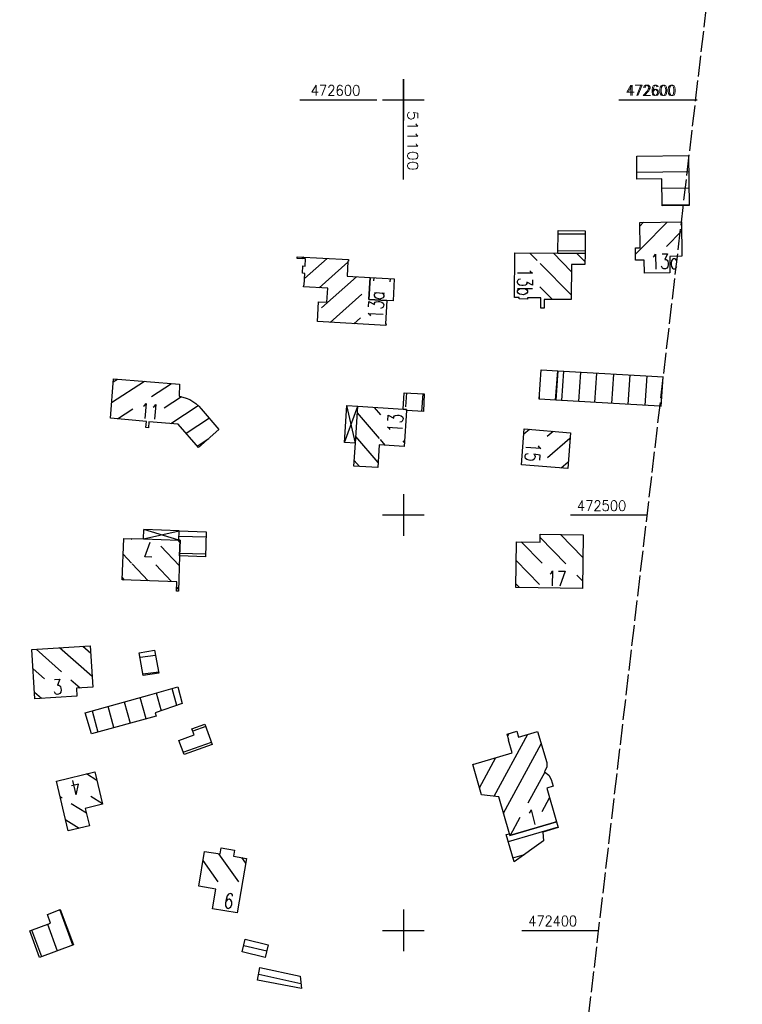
# Model space of a CAD drawing. Extents: x 510637 to 511182, y 471777 to 472747.
# Tile 9 of 10: x 511008 to 511182, y 472382 to 472619. Entities that reach past the tile are written whole.
import ezdxf

# ---------------------------------------------------------------- set-up
doc = ezdxf.new("R2010")
doc.units = 0
doc.header["$LTSCALE"] = 10
doc.header["$MEASUREMENT"] = 0
doc.linetypes.add('LT00', pattern=[0])
doc.linetypes.add('LT14', pattern=[0.6, 0.5, -0.1])
doc.layers.add('-BLATT_94-RAND', color=7, linetype='LT14', plot=False)
for name, color, linetype in [('DFK_BEB_SCHR', 254, 'LT00'), ('DFK_BEBAUUNG', 250, 'LT00'), ('V93_RASTER', 250, 'LT00'), ('V94_RASTER', 250, 'LT00')]:
    doc.layers.add(name, color=color, linetype=linetype)
doc.styles.get("Standard").update_dxf_attribs({"font": 'romans.shx'})

msp = doc.modelspace()

# ---------------------------------------------------------------- linework, layer by layer
at = {"layer": '-BLATT_94-RAND'}
msp.add_lwpolyline([(510744.52, 472747.01), (510637.26, 471828.25), (511074.29, 471777.23), (511181.55, 472695.99), (510744.52, 472747.01)], dxfattribs=at)
at = {"layer": 'DFK_BEB_SCHR'}
for p, q in [((511156.18, 472582.6), (511168.66, 472582.73)), ((511168.7, 472578.73), (511162.21, 472578.67)), ((511162.25, 472574.67), (511168.75, 472574.73)), ((511157.79, 472570.5), (511156.91, 472569.6)), ((511157.62, 472564.6), (511163.44, 472570.56)), ((511143.75, 472567.63), (511137.25, 472567.68)), ((511166.92, 472568.4), (511163.29, 472564.69)), ((511155.88, 472562.82), (511157.58, 472564.57)), ((511075.99, 472562.12), (511075.55, 472561.73)), ((511076.19, 472556.94), (511081.64, 472561.8)), ((511130.44, 472563.1), (511132.18, 472561.32)), ((511140.4, 472558.66), (511136.09, 472563.05)), ((511137.2, 472563.68), (511143.72, 472563.63)), ((511141.74, 472563.01), (511143.69, 472561.02)), ((511086.63, 472560.89), (511079.73, 472554.74)), ((511132.9, 472560.6), (511140.35, 472553)), ((511080.31, 472549.9), (511088.72, 472557.4)), ((511092.88, 472557.15), (511092.83, 472556.37)), ((511096.82, 472556.14), (511096.87, 472556.91)), ((511135.84, 472551.89), (511132.86, 472554.93)), ((511089.99, 472553.17), (511082.4, 472546.4)), ((511088.05, 472546.08), (511089.67, 472547.52)), ((511136.63, 472527.69), (511137.12, 472534.75)), ((511138.1, 472527.61), (511138.59, 472534.67)), ((511142.59, 472534.43), (511142.1, 472527.37)), ((511146.09, 472527.13), (511146.58, 472534.2)), ((511150.57, 472533.96), (511150.08, 472526.89)), ((511154.07, 472526.66), (511154.57, 472533.73)), ((511158.56, 472533.49), (511158.07, 472526.42)), ((511162.06, 472526.18), (511162.55, 472533.26)), ((511037.66, 472532.2), (511029.76, 472527.02)), ((511030.15, 472532.07), (511031.15, 472532.72)), ((511039.37, 472528.55), (511044.17, 472531.69)), ((511046.58, 472528.49), (511042.42, 472525.76)), ((511100.72, 472529.42), (511100.46, 472526.06)), ((511104.39, 472524.97), (511104.71, 472529.19)), ((511132.68, 472528.64), (511132.64, 472527.93)), ((511044, 472522.01), (511050.63, 472526.36)), ((511031.15, 472523.15), (511034.89, 472525.6)), ((511088.9, 472524.59), (511094.19, 472518.42)), ((511094.55, 472524.15), (511093.02, 472525.94)), ((511053.29, 472523.32), (511047.72, 472519.67)), ((511130.36, 472520.63), (511128.98, 472519.45)), ((511134.59, 472518.97), (511136, 472520.18)), ((511050.38, 472516.63), (511053.15, 472518.45)), ((511093.89, 472512.63), (511088.53, 472518.88)), ((511094.36, 472518.23), (511095.55, 472516.84)), ((511100.24, 472517.51), (511099.93, 472517.87)), ((511140.08, 472518.4), (511134.67, 472513.79)), ((511088.16, 472513.16), (511089.4, 472511.72)), ((511137.96, 472511.34), (511139.66, 472512.78)), ((511143.16, 472489.8), (511137.79, 472495.32)), ((511034.71, 472494.12), (511034.52, 472494.33)), ((511046.22, 472493.51), (511045.79, 472493.97)), ((511052.49, 472494.66), (511045.95, 472494.87)), ((511133.35, 472488.41), (511128.34, 472493.56)), ((511132.94, 472494.57), (511139.07, 472488.27)), ((511032.55, 472490.58), (511034.53, 472488.45)), ((511041.65, 472492.55), (511046.03, 472487.85)), ((511046.13, 472490.86), (511052.35, 472490.66)), ((511034.75, 472488.22), (511038.53, 472484.17)), ((511127.13, 472489.07), (511132.74, 472483.3)), ((511044.17, 472483.98), (511040.38, 472488.04)), ((511032.89, 472484.35), (511032.35, 472484.93)), ((511127.91, 472482.53), (511127.05, 472483.41)), ((511141.72, 472485.54), (511143.1, 472484.13)), ((511045.86, 472482.17), (511045.44, 472482.62)), ((511011.57, 472467.7), (511017.72, 472462.29)), ((511025.12, 472461.12), (511017.22, 472468.06)), ((511022.87, 472468.43), (511024.75, 472466.77)), ((511040.34, 472466.22), (511036.62, 472465.7)), ((511013.65, 472460.55), (511010.85, 472463.01)), ((511037.31, 472461.76), (511041.1, 472462.29)), ((511019.95, 472460.34), (511022.19, 472458.37)), ((511011.2, 472457.38), (511012.92, 472455.87)), ((511045.47, 472454.16), (511044.37, 472458.24)), ((511032.81, 472455.02), (511034.2, 472449.86)), ((511038.06, 472450.92), (511036.66, 472456.1)), ((511040.51, 472457.17), (511041.68, 472452.84)), ((511025.1, 472452.86), (511026.48, 472447.76)), ((511030.34, 472448.81), (511028.95, 472453.94)), ((511052.42, 472449.07), (511049.29, 472447.94)), ((511129.84, 472447.15), (511121.72, 472432.27)), ((511125.09, 472446.8), (511125.42, 472447.39)), ((511047, 472442.88), (511053.77, 472445.3)), ((511124.07, 472428.23), (511133.17, 472444.9)), ((511118.3, 472434.35), (511122.26, 472441.6)), ((511116.84, 472440.02), (511116.72, 472439.8)), ((511026.21, 472436.09), (511023.69, 472437.65)), ((511134.02, 472438.11), (511129.96, 472430.66)), ((511017.89, 472431.83), (511017.42, 472432.12)), ((511024.74, 472432.29), (511027.57, 472430.55)), ((511133.39, 472428.61), (511135.17, 472431.87)), ((511023.72, 472428.23), (511020.07, 472430.48)), ((511018.72, 472426.61), (511021.97, 472424.61)), ((511128.04, 472427.16), (511125.71, 472422.87)), ((511137.2, 472424.83), (511125.22, 472421.31)), ((511136.74, 472426.4), (511136.56, 472426.06)), ((511055.5, 472418.46), (511060.31, 472411.69)), ((511062.03, 472416.17), (511061.08, 472417.52)), ((511126.34, 472417.47), (511129.16, 472418.3)), ((511055.38, 472411.71), (511051.77, 472416.8)), ((511020.44, 472396.43), (511017.28, 472404.99)), ((511014.32, 472401.46), (511016.69, 472395.04)), ((511012.94, 472393.65), (511010.57, 472400.06)), ((511061.56, 472396.38), (511067.11, 472395.08)), ((511065.16, 472389.42), (511075.33, 472387.24))]:
    msp.add_line(p, q, dxfattribs=at)
at = {"layer": 'DFK_BEBAUUNG'}
for p, q in [((511085.78, 472517.47), (511086.37, 472526.39)), ((511085.78, 472517.47), (511089.01, 472526.21)), ((511088.43, 472517.3), (511086.37, 472526.39)), ((511086.37, 472526.39), (511089.01, 472526.21)), ((511088.43, 472517.3), (511085.78, 472517.47)), ((511037.43, 472494.24), (511037.5, 472496.49)), ((511037.43, 472494.24), (511045.99, 472496.21)), ((511045.92, 472493.97), (511037.5, 472496.49)), ((511045.99, 472496.21), (511037.5, 472496.49))]:
    msp.add_line(p, q, dxfattribs=at)
for points in [[(511156.16, 472586.44, 0), (511168.62, 472586.57, 0), (511168.75, 472574.56, 0), (511162.25, 472574.49, 0), (511162.19, 472580.98, 0), (511156.19, 472580.92, 0), (511156.16, 472586.44, 0)], [(511156.9, 472570.49, 0), (511166.9, 472570.6, 0), (511166.99, 472562.34, 0), (511164.09, 472562.3, 0), (511164.15, 472558.3, 0), (511157.99, 472558.21, 0), (511157.94, 472561.39, 0), (511155.89, 472561.34, 0), (511155.86, 472564.34, 0), (511156.98, 472564.36, 0), (511156.9, 472570.49, 0)], [(511143.71, 472562.99, 0), (511137.19, 472563.04, 0), (511137.26, 472568.24, 0), (511137.26, 472568.54, 0), (511143.76, 472568.46, 0), (511143.71, 472562.99, 0)], [(511095.79, 472545.64, 0), (511079.31, 472546.58, 0), (511079.58, 472551.38, 0), (511081.6, 472551.26, 0), (511081.79, 472554.62, 0), (511075.97, 472554.95, 0), (511075.99, 472555.37, 0), (511076.11, 472555.36, 0), (511076.26, 472558.2, 0), (511075.72, 472558.23, 0), (511075.82, 472559.98, 0), (511076.36, 472559.95, 0), (511076.45, 472561.68, 0), (511074.43, 472561.79, 0), (511074.45, 472562.21, 0), (511086.8, 472561.51, 0), (511086.78, 472561.1, 0), (511086.64, 472561.11, 0), (511086.44, 472557.53, 0), (511092.01, 472557.2, 0), (511091.69, 472551.92, 0), (511096.01, 472551.64, 0), (511095.69, 472546.06, 0), (511095.81, 472546.05, 0), (511095.79, 472545.64, 0)], [(511140.42, 472560.36, 0), (511140.34, 472551.87, 0), (511133.91, 472551.9, 0), (511133.9, 472549.86, 0), (511133.05, 472549.85, 0), (511133.08, 472552.28, 0), (511129.89, 472552.34, 0), (511129.86, 472552.01, 0), (511127.83, 472552.04, 0), (511127.83, 472552.35, 0), (511126.74, 472552.36, 0), (511126.82, 472563.14, 0), (511137.19, 472563.04, 0), (511143.71, 472562.99, 0), (511143.68, 472560.33, 0), (511140.42, 472560.36, 0)], [(511091.69, 472551.92, 0), (511092.01, 472557.2, 0), (511097.79, 472556.86, 0), (511097.51, 472551.56, 0), (511096.01, 472551.64, 0), (511091.69, 472551.92, 0)], [(511137.17, 472534.75, 0), (511136.68, 472527.69, 0), (511132.63, 472527.93, 0), (511133.17, 472534.99, 0), (511137.17, 472534.75, 0)], [(511136.68, 472527.69, 0), (511137.17, 472534.75, 0), (511162.56, 472533.26, 0)], [(511051.35, 472525.61, 0), (511055.6, 472520.59, 0), (511050.68, 472516.29, 0), (511045.82, 472521.85, 0), (511038.76, 472522.48, 0), (511038.63, 472521.04, 0), (511038.02, 472521.1, 0), (511038.14, 472522.53, 0), (511029.47, 472523.3, 0), (511030.21, 472532.79, 0), (511046.11, 472531.54, 0), (511046.02, 472528.61, 0)], [(511046.02, 472528.61, 0), (511046.89, 472528.43, 0), (511047.74, 472528.16, 0), (511048.56, 472527.8, 0), (511049.34, 472527.37, 0), (511050.07, 472526.85, 0), (511050.74, 472526.26, 0), (511051.35, 472525.61, 0)], [(511100.73, 472525.16, 0), (511100.75, 472525.42, 0), (511099.93, 472525.47, 0), (511100.19, 472529.45, 0), (511105.02, 472529.17, 0), (511104.83, 472524.95, 0), (511100.73, 472525.16, 0)], [(511100.75, 472525.42, 0), (511100.73, 472525.16, 0), (511100.18, 472516.54, 0), (511094.14, 472516.93, 0), (511093.82, 472511.43, 0), (511088.07, 472511.81, 0), (511088.43, 472517.3, 0), (511089.01, 472526.21, 0), (511099.93, 472525.47, 0), (511100.75, 472525.42, 0)], [(511161.73, 472526.2, 0), (511136.68, 472527.69, 0)], [(511129.08, 472520.73, 0), (511140.19, 472519.84, 0), (511139.54, 472511.22, 0), (511128.42, 472512.06, 0), (511129.08, 472520.73, 0)], [(511046.24, 472493.96, 0), (511045.92, 472493.97, 0), (511045.99, 472496.21, 0), (511052.54, 472496, 0), (511052.33, 472489.97, 0), (511046.1, 472490.16, 0), (511046.24, 472493.96, 0)], [(511127.04, 472482.54, 0), (511127.19, 472493.57, 0), (511132.93, 472493.51, 0), (511132.94, 472495.37, 0), (511143.22, 472495.26, 0), (511143.08, 472482.35, 0), (511127.04, 472482.54, 0)], [(511032.33, 472484.37, 0), (511032.68, 472494.39, 0), (511037.43, 472494.24, 0), (511045.92, 472493.97, 0), (511046.24, 472493.96, 0), (511046.1, 472490.16, 0), (511045.84, 472481.67, 0), (511045.41, 472481.68, 0), (511045.48, 472483.94, 0), (511032.33, 472484.37, 0)], [(511024.64, 472468.54, 0), (511025.28, 472458.56, 0), (511021.29, 472458.31, 0), (511021.41, 472456.43, 0), (511011.3, 472455.76, 0), (511010.57, 472467.64, 0), (511024.64, 472468.54, 0)], [(511041.17, 472461.91, 0), (511037.38, 472461.38, 0), (511036.42, 472466.84, 0), (511040.1, 472467.48, 0), (511041.17, 472461.91, 0)], [(511045.69, 472458.61, 0), (511046.77, 472454.61, 0), (511040.26, 472452.34, 0), (511040.49, 472451.58, 0), (511024.91, 472447.33, 0), (511023.37, 472452.38, 0), (511038.95, 472456.74, 0), (511045.69, 472458.61, 0)], [(511049.07, 472448.56, 0), (511052.2, 472449.68, 0), (511053.96, 472444.78, 0), (511047.2, 472442.32, 0), (511045.95, 472445.75, 0), (511049.61, 472447.04, 0), (511049.07, 472448.56, 0)], [(511136.82, 472426.14, 0), (511125.62, 472422.85, 0), (511125.52, 472423.21, 0), (511122.95, 472432.13, 0), (511118.8, 472432.61, 0), (511116.67, 472439.97, 0), (511126.17, 472442.74, 0), (511125.29, 472445.77, 0), (511125.39, 472445.8, 0), (511124.96, 472447.25, 0), (511127.3, 472447.96, 0), (511127.71, 472446.5, 0), (511132.29, 472447.89, 0), (511134.5, 472440.42, 0), (511134.52, 472439.41, 0), (511133.99, 472438.14, 0), (511134.98, 472437.4, 0), (511135.59, 472436.3, 0), (511136.07, 472434.71, 0), (511134.49, 472434.25, 0), (511136.82, 472426.14, 0)], [(511019.34, 472423.99, 0), (511016.53, 472435.9, 0), (511025.71, 472438.14, 0), (511027.61, 472430.38, 0), (511023.44, 472429.36, 0), (511024.46, 472425.19, 0), (511019.34, 472423.99, 0)], [(511125.62, 472422.85, 0), (511136.82, 472426.14, 0), (511137.22, 472424.75, 0), (511133.53, 472423.68, 0), (511133.68, 472421.57, 0), (511126.63, 472416.47, 0), (511124.7, 472423.1, 0), (511125.52, 472423.21, 0), (511125.62, 472422.85, 0)], [(511062.23, 472417.32, 0), (511060, 472404.2, 0), (511054.06, 472405.21, 0), (511054.85, 472409.91, 0), (511050.72, 472410.61, 0), (511052.15, 472419.02, 0), (511055.91, 472418.39, 0), (511056.16, 472419.87, 0), (511059.37, 472419.33, 0), (511059.12, 472417.85, 0), (511062.23, 472417.32, 0)], [(511012.44, 472393.46, 0), (511010.07, 472399.87, 0), (511015.07, 472401.74, 0), (511014.31, 472403.85, 0), (511017.42, 472405.04, 0), (511020.59, 472396.48, 0), (511012.44, 472393.46, 0)], [(511061.91, 472397.84, 0), (511067.44, 472396.54, 0), (511066.75, 472393.49, 0), (511061.19, 472394.82, 0), (511061.91, 472397.84, 0)], [(511065.47, 472391.02, 0), (511075.13, 472388.95, 0), (511075.47, 472386.02, 0), (511064.9, 472388.04, 0), (511065.47, 472391.02, 0)]]:
    msp.add_polyline3d(points, dxfattribs=at)
at = {"layer": 'V93_RASTER'}
for p, q in [((511100, 472580.82), (511100, 472605)), ((511075.07, 472600), (511093.57, 472600)), ((511095, 472600), (511105, 472600)), ((511095, 472600), (511105, 472600)), ((511152.16, 472600), (511170.66, 472600))]:
    msp.add_line(p, q, dxfattribs=at)
at = {"layer": 'V94_RASTER'}
for p, q in [((511100, 472605), (511100, 472595)), ((511095, 472600), (511105, 472600)), ((511151.85, 472600), (511170.35, 472600)), ((511100, 472505), (511100, 472495)), ((511105, 472500), (511095, 472500)), ((511158.67, 472500), (511140.17, 472500)), ((511100, 472405), (511100, 472395)), ((511095, 472400), (511105, 472400)), ((511128.5, 472400), (511147, 472400))]:
    msp.add_line(p, q, dxfattribs=at)

# ---------------------------------------------------------------- texts
at = {"layer": 'DFK_BEBAUUNG', "width": 0.75}
for s, rotation, p in [('13c', 0.8358, (511159.46, 472559.23)), ('13b', -90.425, (511127.49, 472559.56)), ('13a', -273.2827, (511095.05, 472547.08)), ('11', -5.0673, (511036.5, 472523.38)), ('13', -273.6517, (511099.68, 472519.69)), ('15', -94.3532, (511129.54, 472517.55)), ('7', -181.8152, (511039.88, 472493.46)), ('17', -1.4313, (511134.53, 472482.98)), ('3', 3.793, (511015.71, 472456.75)), ('4', -166.2875, (511021.87, 472436.48)), ('1', 14.537, (511130.41, 472425.2)), ('6', -9.6484, (511056.55, 472405.5))]:
    msp.add_text(s, height=3.6, rotation=rotation, dxfattribs=at).set_placement(p)
at = {"layer": 'V93_RASTER'}
for s, rotation, width, p in [(' 472600', 0.002, 0.931, (511076.07, 472601)), (' 472600', 0.002, 0.931, (511152.16, 472601)), (' 511100', 270.002, 1.127, (511101, 472599.32))]:
    msp.add_text(s, height=2.5, rotation=rotation, dxfattribs=dict(at, width=width)).set_placement(p)
at = {"layer": 'V94_RASTER'}
for s, width, p in [(' 472600', 0.931, (511151.85, 472601)), (' 472500', 0.924, (511140.17, 472501)), (' 472400', 0.911, (511128.5, 472401))]:
    msp.add_text(s, height=2.5, rotation=0.0005, dxfattribs=dict(at, width=width)).set_placement(p)

doc.saveas('drawing.dxf')
